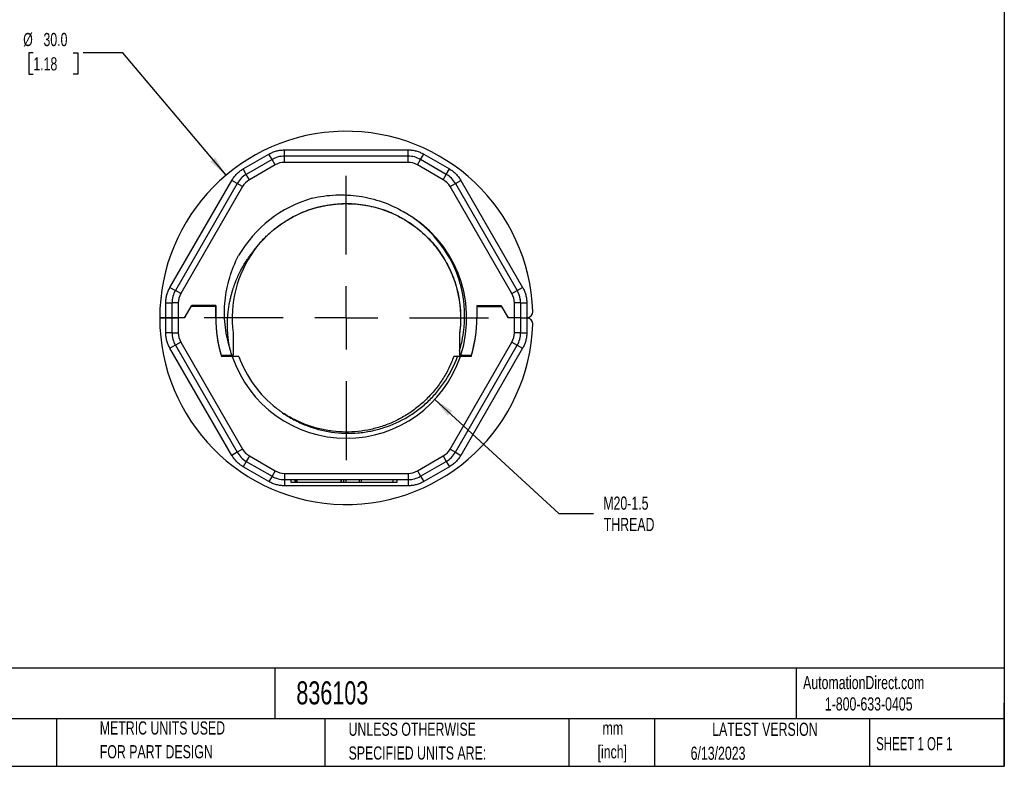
# Model space of a CAD drawing. Header units: millimetres. Extents: x 3 to 137, y 3 to 105.
# Tile 2 of 5: x 57 to 137, y 3 to 63. Entities that reach past the tile are written whole.
import ezdxf

# ---------------------------------------------------------------- set-up
doc = ezdxf.new("R2010")
doc.units = ezdxf.units.MM
doc.header["$LTSCALE"] = 0.5
doc.linetypes.add('CENTERX2', pattern=[20.32, 12.7, -2.54, 2.54, -2.54])
doc.layers.add('CENTER', color=40, linetype='CENTERX2')
doc.layers.add('DIMENSIONS', color=140, linetype='Continuous', lineweight=25)
doc.layers.add('TEXT', color=140, linetype='Continuous', lineweight=25)
doc.styles.add('SLDTEXTSTYLE0', font='TXT', dxfattribs={"width": 0.7})
doc.styles.add('SLDTEXTSTYLE1', font='TXT', dxfattribs={"width": 0.65})
doc.dimstyles.new('SLDDIMSTYLE2', dxfattribs={"dimtxt": 1.079004, "dimasz": 1.651, "dimexe": 0, "dimexo": 0.0625, "dimgap": 0.269751, "dimtad": 0, "dimtih": 1, "dimtoh": 1, "dimrnd": 1e-09, "dimzin": 4, "dimdsep": 46, "dimtxsty": 'SLDTEXTSTYLE0', "dimsah": 1, "dimcen": 0, "dimadec": 0, "dimazin": 1, "dimtfac": 1, "dimtofl": 0, "dimtmove": 0, "dimatfit": 3, "dimfxl": 0, "dimfrac": 2, "dimtolj": 1, "dimtzin": 12, "dimarcsym": 0})
doc.dimstyles.new('SLDDIMSTYLE3', dxfattribs={"dimtxt": 1.079004, "dimasz": 1.651, "dimexe": 0, "dimexo": 0.0625, "dimgap": 0.269751, "dimtad": 0, "dimtih": 1, "dimtoh": 1, "dimrnd": 1e-09, "dimzin": 12, "dimdsep": 46, "dimtxsty": 'SLDTEXTSTYLE0', "dimsah": 1, "dimcen": 0, "dimadec": 0, "dimazin": 3, "dimtfac": 1, "dimtofl": 0, "dimtmove": 0, "dimatfit": 3, "dimfxl": 0, "dimfrac": 2, "dimtolj": 1, "dimtzin": 12, "dimarcsym": 0})

# ---------------------------------------------------------------- blocks, each defined once
blk = doc.blocks.new('SW_NOTE_0')
at = {"layer": 'TEXT', "color": 0, "char_height": 1.0583, "attachment_point": 2, "style": 'SLDTEXTSTYLE0'}
for s, insert in [('mm', (1.422, 1.364)), ('[inch]', (1.38, -0.547))]:
    blk.add_mtext(s, dxfattribs=dict(at, insert=insert))
blk = doc.blocks.new('SW_NOTE_0_1')
at = {"layer": 'TEXT', "color": 0, "char_height": 1.05833, "attachment_point": 1, "style": 'SLDTEXTSTYLE0'}
for s, insert in [('UNLESS OTHERWISE', (0, 1.364)), ('SPECIFIED UNITS ARE:', (0, -0.547))]:
    blk.add_mtext(s, dxfattribs=dict(at, insert=insert))
blk = doc.blocks.new('SW_NOTE_0_5')
at = {"layer": 'TEXT', "color": 0, "char_height": 1.05833, "attachment_point": 1, "style": 'SLDTEXTSTYLE0'}
for s, insert in [('METRIC UNITS USED', (0, 1.364)), ('FOR PART DESIGN', (0, -0.547))]:
    blk.add_mtext(s, dxfattribs=dict(at, insert=insert))
blk = doc.blocks.new('_D_2')
at = {"layer": 'DIMENSIONS'}
for p, q in [((58.456, 60.524), (58.094, 60.524)), ((58.094, 60.524), (58.094, 58.809)), ((61.663, 60.524), (62.025, 60.524)), ((62.025, 60.524), (62.025, 58.809)), ((65.652, 60.524), (62.477, 60.524)), ((73.949, 50.691), (65.652, 60.524)), ((58.094, 58.809), (58.456, 58.809)), ((62.025, 58.809), (61.663, 58.809))]:
    blk.add_line(p, q, dxfattribs=at)
blk.add_solid([(73.949, 50.691), (73.078, 52.117), (72.69, 51.789)], dxfattribs=at)
at = {"layer": 'DIMENSIONS', "char_height": 1.0583, "attachment_point": 1, "style": 'SLDTEXTSTYLE0'}
for s, insert in [('%%c', (57.642, 62.13)), ('30.0', (59.271, 62.13)), ('1.18', (58.456, 60.174))]:
    blk.add_mtext(s, dxfattribs=dict(at, insert=insert))
blk = doc.blocks.new('_D_3')
at = {"layer": 'DIMENSIONS'}
for p, q in [((90.743, 32.67), (100.711, 23.495)), ((100.711, 23.495), (103.489, 23.495))]:
    blk.add_line(p, q, dxfattribs=at)
blk.add_solid([(90.743, 32.67), (91.786, 31.365), (92.13, 31.739)], dxfattribs=at)
at = {"layer": 'DIMENSIONS', "char_height": 1.0583, "attachment_point": 1, "style": 'SLDTEXTSTYLE0'}
for s, insert in [('M20-1.5', (104.282, 24.86)), ('THREAD', (104.322, 23.145))]:
    blk.add_mtext(s, dxfattribs=dict(at, insert=insert))
blk = doc.blocks.new('SW_CENTERMARKSYMBOL_0')
at = {"layer": 'CENTER', "color": 0}
for p, q in [((0, 5.08), (0, 12.22)), ((0, 0), (0, 2.54)), ((-5.08, 0), (-12.22, 0)), ((0, 0), (-2.54, 0)), ((0, 0), (0, -2.54)), ((0, 0), (2.54, 0)), ((5.08, 0), (12.22, 0)), ((0, -5.08), (0, -12.22))]:
    blk.add_line(p, q, dxfattribs=at)

msp = doc.modelspace()

# ---------------------------------------------------------------- linework, layer by layer
for p, q in [((75.33, 51.195), (77.402, 52.391)), ((77.652, 51.958), (77.402, 52.391)), ((78.652, 52.226), (78.652, 52.726)), ((78.652, 52.726), (88.591, 52.726)), ((88.591, 52.226), (88.591, 52.726)), ((89.591, 51.958), (89.841, 52.391)), ((89.841, 52.391), (91.913, 51.195)), ((77.652, 51.958), (75.58, 50.762)), ((77.902, 51.525), (75.83, 50.329)), ((77.902, 51.525), (77.652, 51.958)), ((78.652, 51.726), (78.652, 52.226)), ((88.591, 52.226), (78.652, 52.226)), ((88.591, 51.726), (78.652, 51.726)), ((88.591, 51.726), (88.591, 52.226)), ((89.341, 51.525), (89.591, 51.958)), ((91.413, 50.329), (89.341, 51.525)), ((91.663, 50.762), (89.591, 51.958)), ((75.58, 50.762), (75.33, 51.195)), ((75.83, 50.329), (75.58, 50.762)), ((91.413, 50.329), (91.663, 50.762)), ((91.663, 50.762), (91.913, 51.195)), ((69.445, 41.672), (74.415, 50.28)), ((74.848, 50.03), (69.878, 41.422)), ((74.848, 50.03), (74.415, 50.28)), ((75.281, 49.78), (74.848, 50.03)), ((91.962, 49.78), (92.395, 50.03)), ((92.395, 50.03), (92.828, 50.28)), ((92.395, 50.03), (97.365, 41.422)), ((92.828, 50.28), (97.798, 41.672)), ((75.281, 49.78), (70.311, 41.172)), ((96.931, 41.172), (91.962, 49.78)), ((81.981, 48.248), (82.555, 48.344)), ((76.082, 44.443), (76.374, 44.861)), ((69.445, 41.672), (69.878, 41.422)), ((70.311, 41.172), (69.878, 41.422)), ((96.931, 41.172), (97.365, 41.422)), ((97.365, 41.422), (97.798, 41.672)), ((69.11, 40.422), (69.61, 40.422)), ((69.11, 39.226), (69.11, 40.422)), ((69.61, 39.226), (69.61, 40.422)), ((70.11, 40.422), (69.61, 40.422)), ((70.11, 40.422), (70.11, 39.226)), ((97.132, 39.226), (97.132, 40.422)), ((97.632, 40.422), (97.132, 40.422)), ((97.61, 40.722), (97.632, 40.722)), ((97.632, 40.422), (97.632, 40.722)), ((97.632, 40.422), (97.632, 39.226)), ((97.632, 40.422), (98.132, 40.422)), ((98.132, 40.422), (98.132, 39.227)), ((70.61, 39.226), (71.188, 40.226)), ((71.13, 40.126), (70.61, 39.226)), ((73.121, 40.126), (71.13, 40.126)), ((73.121, 40.226), (71.188, 40.226)), ((73.121, 40.226), (73.121, 39.226)), ((73.121, 39.226), (73.121, 40.126)), ((94.121, 40.226), (96.055, 40.226)), ((94.121, 40.226), (94.121, 39.226)), ((94.121, 40.126), (94.121, 39.226)), ((94.121, 40.126), (96.113, 40.126)), ((96.055, 40.226), (96.632, 39.226)), ((96.632, 39.226), (96.113, 40.126)), ((69.11, 39.226), (68.621, 39.226)), ((68.621, 39.226), (69.11, 39.226)), ((69.11, 38.03), (69.11, 39.226)), ((69.61, 39.226), (69.11, 39.226)), ((69.61, 38.03), (69.61, 39.226)), ((70.11, 39.226), (69.61, 39.226)), ((69.61, 39.226), (70.11, 39.226)), ((70.11, 39.226), (70.11, 38.03)), ((70.61, 39.226), (70.11, 39.226)), ((97.132, 39.226), (96.632, 39.226)), ((97.132, 38.03), (97.132, 39.226)), ((97.632, 39.226), (97.132, 39.226)), ((97.632, 39.226), (97.632, 38.03)), ((97.632, 39.226), (98.113, 39.226)), ((97.632, 39.226), (98.113, 39.226)), ((98.132, 39.226), (98.132, 38.03)), ((69.61, 38.03), (69.11, 38.03)), ((69.61, 38.03), (70.11, 38.03)), ((97.632, 38.03), (97.132, 38.03)), ((97.632, 38.03), (98.132, 38.03)), ((70.311, 37.28), (69.878, 37.03)), ((70.311, 37.28), (75.281, 28.672)), ((91.962, 28.672), (96.931, 37.28)), ((96.931, 37.28), (97.365, 37.03)), ((69.878, 37.03), (69.445, 36.78)), ((74.415, 28.172), (69.445, 36.78)), ((69.878, 37.03), (74.848, 28.422)), ((92.395, 28.422), (97.365, 37.03)), ((97.798, 36.78), (92.828, 28.172)), ((97.365, 37.03), (97.798, 36.78)), ((73.559, 36.226), (74.418, 36.226)), ((74.451, 36.126), (73.589, 36.126)), ((74.521, 36.226), (74.418, 36.226)), ((92.547, 36.126), (92.267, 36.126)), ((93.653, 36.126), (92.792, 36.126)), ((92.825, 36.226), (93.684, 36.226)), ((75.281, 28.672), (74.848, 28.422)), ((91.962, 28.672), (92.395, 28.422)), ((74.848, 28.422), (74.415, 28.172)), ((75.83, 28.123), (75.58, 27.69)), ((75.83, 28.123), (77.902, 26.927)), ((89.341, 26.927), (91.413, 28.123)), ((91.413, 28.123), (91.663, 27.69)), ((92.395, 28.422), (92.828, 28.172)), ((75.58, 27.69), (75.33, 27.257)), ((77.402, 26.061), (75.33, 27.257)), ((75.58, 27.69), (77.652, 26.494)), ((77.902, 26.927), (77.652, 26.494)), ((89.341, 26.927), (89.591, 26.494)), ((89.591, 26.494), (91.663, 27.69)), ((91.913, 27.257), (89.841, 26.061)), ((91.663, 27.69), (91.913, 27.257)), ((77.652, 26.494), (77.402, 26.061)), ((78.652, 26.726), (88.591, 26.726)), ((78.652, 26.726), (78.652, 26.226)), ((78.652, 26.226), (88.591, 26.226)), ((78.652, 26.226), (78.652, 25.726)), ((79.152, 26.226), (79.152, 26.026)), ((79.48, 26.226), (79.48, 26.026)), ((79.606, 26.026), (79.606, 26.226)), ((79.646, 26.226), (79.646, 26.026)), ((83.179, 26.226), (83.179, 26.026)), ((83.213, 26.226), (83.213, 26.026)), ((83.432, 26.026), (83.432, 26.226)), ((83.585, 26.226), (83.585, 26.026)), ((84.666, 26.226), (84.666, 26.026)), ((84.807, 26.226), (84.807, 26.026)), ((87.35, 26.226), (87.35, 26.026)), ((87.703, 26.026), (87.703, 26.226)), ((88.591, 26.726), (88.591, 26.226)), ((88.591, 26.226), (88.591, 25.726)), ((89.591, 26.494), (89.841, 26.061)), ((88.591, 25.726), (78.652, 25.726)), ((79.152, 26.026), (79.48, 26.026)), ((79.48, 26.026), (79.606, 26.026)), ((79.646, 26.026), (83.179, 26.026)), ((83.179, 26.026), (83.213, 26.026)), ((83.213, 26.026), (83.432, 26.026)), ((83.432, 26.026), (83.585, 26.026)), ((83.585, 26.026), (84.666, 26.026)), ((84.666, 26.026), (84.807, 26.026)), ((84.807, 26.026), (87.35, 26.026)), ((87.35, 26.026), (87.703, 26.026))]:
    msp.add_line(p, q)
at = {"flags": 128}
msp.add_lwpolyline([(69.11, 39.226), (69.208, 39.226), (69.302, 39.226), (69.388, 39.226), (69.464, 39.226), (69.526, 39.226), (69.572, 39.226), (69.601, 39.226), (69.61, 39.226)], dxfattribs=at)
for centre, radius, start, end in [((83.621, 39.226), 15, 1.97611, 180), ((78.652, 50.226), 2, 90.00001, 120.00001), ((78.652, 50.226), 1.5, 90, 120.00001), ((88.591, 50.226), 2, 60.00001, 90), ((88.591, 50.226), 1.5, 60.00001, 90), ((76.58, 49.03), 2, 120.00001, 150.00001), ((90.663, 49.03), 2, 30.00001, 60.00001), ((76.58, 49.03), 1.5, 120.00001, 150.00001), ((90.663, 49.03), 1.5, 30.00001, 60.00001), ((83.621, 39.226), 10, 105.92607, 150), ((83.621, 39.226), 9.68, 341.94575, 61.58557), ((83.621, 39.226), 9.18, 143.70922, 187.56967), ((71.61, 40.422), 2, 150.00001, 180.00001), ((71.61, 40.422), 1.5, 150.00001, 180), ((95.632, 40.422), 1.5, 0.00001, 30.00001), ((95.632, 40.422), 2, 8.62694, 30.00001), ((95.632, 40.422), 2, 0, 8.62694), ((98.113, 39.726), 0.5, 272.2615, 1.97611), ((83.621, 39.226), 15, 180, 358.02389), ((83.621, 39.226), 10.5, 180, 197.17182), ((83.621, 39.226), 10.5, 180, 196.60155), ((83.621, 39.226), 10.5, 342.82818, 0), ((83.621, 39.226), 10.5, 343.39845, 0), ((98.113, 38.726), 0.5, 358.02389, 87.73849), ((71.61, 38.03), 2, 180, 210), ((71.61, 38.03), 1.5, 180, 210), ((95.632, 38.03), 1.5, 330, 360), ((95.632, 38.03), 2, 330, 360), ((83.621, 39.226), 9.68, 198.67792, 341.32208), ((83.621, 39.226), 9.18, 199.73624, 232.21685), ((76.58, 29.422), 1.5, 210, 240), ((90.663, 29.422), 1.5, 300, 330), ((76.58, 29.422), 2, 210, 240), ((90.663, 29.422), 2, 300, 330), ((78.652, 28.226), 1.5, 240, 270), ((88.591, 28.226), 1.5, 270, 300), ((78.652, 28.226), 2, 240, 270), ((88.591, 28.226), 2, 270, 300)]:
    msp.add_arc(centre, radius, start, end)
for points, knots in [([(77.402, 52.391), (77.45, 52.418), (77.545, 52.47), (77.694, 52.537), (77.847, 52.595), (78.056, 52.658), (78.324, 52.714), (78.543, 52.722), (78.652, 52.726)], [0, 0, 0, 0, 0.125224, 0.249962, 0.374752, 0.500132, 0.749962, 1, 1, 1, 1]), ([(88.591, 52.726), (88.646, 52.725), (88.755, 52.723), (88.917, 52.707), (89.079, 52.68), (89.291, 52.63), (89.551, 52.544), (89.744, 52.442), (89.841, 52.391)], [0, 0, 0, 0, 0.125224, 0.249962, 0.374752, 0.500132, 0.749962, 1, 1, 1, 1]), ([(74.415, 50.28), (74.443, 50.327), (74.499, 50.42), (74.595, 50.553), (74.699, 50.68), (74.848, 50.839), (75.053, 51.021), (75.237, 51.137), (75.33, 51.195)], [0, 0, 0, 0, 0.1252242, 0.2499622, 0.3747523, 0.5001321, 0.7499622, 1, 1, 1, 1]), ([(91.913, 51.195), (91.96, 51.167), (92.053, 51.111), (92.186, 51.015), (92.312, 50.911), (92.471, 50.762), (92.654, 50.557), (92.77, 50.373), (92.828, 50.28)], [0, 0, 0, 0, 0.125224, 0.249962, 0.374752, 0.500132, 0.749962, 1, 1, 1, 1]), ([(80.877, 48.842), (81.188, 48.917), (81.502, 48.977), (82.135, 49.065), (82.454, 49.093), (83.404, 49.133), (84.034, 49.099), (85.286, 48.915), (85.912, 48.761), (87.106, 48.34), (87.68, 48.072), (88.229, 47.743)], [0, 0, 0, 0, 0.125, 0.125, 0.25, 0.25, 0.5, 0.5, 0.75, 0.75, 1, 1, 1, 1]), ([(76.126, 44.545), (76.18, 44.621), (76.292, 44.775), (76.473, 45.006), (76.671, 45.242), (76.888, 45.484), (77.124, 45.728), (77.381, 45.974), (77.659, 46.22), (77.959, 46.465), (78.6, 46.944), (79.598, 47.534), (81.502, 48.27), (84.047, 48.579), (86.216, 48.109), (87.62, 47.513), (88.524, 47.037), (89.626, 46.238), (90.705, 45.147), (91.578, 43.908), (92.256, 42.495), (92.574, 41.392), (92.71, 40.611), (92.765, 40.191), (92.803, 39.711), (92.816, 39.171), (92.796, 38.574), (92.747, 38.16), (92.721, 37.943)], [0, 0, 0, 0, 0.011362, 0.023358, 0.035989, 0.049257, 0.063163, 0.077709, 0.092896, 0.108726, 0.125199, 0.191014, 0.250249, 0.374897, 0.499525, 0.517018, 0.562117, 0.624689, 0.683161, 0.749727, 0.809694, 0.874781, 0.889739, 0.907062, 0.926752, 0.948807, 0.973224, 1, 1, 1, 1]), ([(76.222, 44.66), (76.824, 45.48), (77.564, 46.199), (78.819, 47.066), (79.261, 47.321), (80.182, 47.753), (80.662, 47.931), (81.636, 48.203), (82.128, 48.298), (82.877, 48.379), (83.128, 48.396), (83.633, 48.41), (83.888, 48.406), (84.646, 48.363), (85.143, 48.293), (85.877, 48.128), (86.12, 48.063), (86.601, 47.913), (86.841, 47.827), (87.545, 47.541), (87.993, 47.314), (88.635, 46.92), (88.843, 46.781), (89.25, 46.483), (89.449, 46.324), (90.023, 45.825), (90.374, 45.465), (91.014, 44.692), (91.303, 44.278), (92.068, 42.961), (92.424, 42.023), (92.823, 40.028), (92.855, 39.025), (92.721, 38.017)], [0, 0, 0, 0, 0.125, 0.125, 0.1875, 0.1875, 0.25, 0.25, 0.3125, 0.3125, 0.34375, 0.34375, 0.375, 0.375, 0.4375, 0.4375, 0.46875, 0.46875, 0.5, 0.5, 0.5625, 0.5625, 0.59375, 0.59375, 0.625, 0.625, 0.6875, 0.6875, 0.75, 0.75, 0.875, 0.875, 1, 1, 1, 1]), ([(92.721, 36.588), (92.745, 36.667), (92.823, 36.93), (92.959, 37.493), (93.105, 38.396), (93.165, 39.647), (93.011, 41.231), (92.4, 43.367), (91.282, 45.173), (90.108, 46.378), (89.434, 46.948), (88.979, 47.277), (88.643, 47.496), (88.484, 47.594), (88.368, 47.663), (88.307, 47.698), (88.26, 47.725), (88.236, 47.737), (88.228, 47.741)], [0, 0, 0, 0, 0.018929, 0.063525, 0.133868, 0.230079, 0.352221, 0.500278, 0.740501, 0.833085, 0.888679, 0.944295, 0.962854, 0.981414, 0.987606, 0.993799, 0.997929, 1, 1, 1, 1]), ([(74.243, 36.829), (74.223, 36.936), (74.184, 37.147), (74.14, 37.46), (74.106, 37.764), (74.083, 38.058), (74.069, 38.343), (74.064, 38.618), (74.066, 38.882), (74.075, 39.136), (74.09, 39.38), (74.111, 39.613), (74.136, 39.836), (74.165, 40.048), (74.198, 40.249), (74.232, 40.44), (74.269, 40.621), (74.307, 40.791), (74.345, 40.951), (74.384, 41.101), (74.423, 41.24), (74.461, 41.37), (74.498, 41.49), (74.533, 41.6), (74.567, 41.701), (74.598, 41.792), (74.627, 41.873), (74.654, 41.946), (74.678, 42.009), (74.698, 42.063), (74.716, 42.108), (74.73, 42.143), (74.741, 42.17), (74.748, 42.188), (74.868, 42.486), (75.124, 43.04), (75.482, 43.652), (75.759, 44.063), (75.897, 44.254), (75.999, 44.388), (76.055, 44.46), (76.096, 44.513), (76.119, 44.538), (76.126, 44.545)], [0, 0, 0, 0, 0.039851, 0.078419, 0.115712, 0.151736, 0.186496, 0.219999, 0.252252, 0.283261, 0.313033, 0.341574, 0.36889, 0.394987, 0.41987, 0.443542, 0.466009, 0.487273, 0.507337, 0.526206, 0.543881, 0.560366, 0.575663, 0.589775, 0.602703, 0.614451, 0.62502, 0.634412, 0.642629, 0.649672, 0.655542, 0.660241, 0.663769, 0.666127, 0.667316, 0.781471, 0.888997, 0.92602, 0.962958, 0.975304, 0.987641, 0.996099, 1, 1, 1, 1]), ([(76.127, 44.545), (76.134, 44.553), (76.14, 44.562), (76.147, 44.57), (76.159, 44.585), (76.172, 44.6), (76.184, 44.615), (76.197, 44.63), (76.209, 44.645), (76.222, 44.66)], [0, 0, 0, 0, 0.0000320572, 0.0000320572, 0.0000320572, 0.0000907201, 0.0000907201, 0.0000907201, 0.0001493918, 0.0001493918, 0.0001493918, 0.0001493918]), ([(74.243, 36.829), (74.058, 37.441), (73.935, 38.065), (73.811, 39.336), (73.813, 39.97), (73.907, 40.911), (73.953, 41.223), (74.077, 41.846), (74.154, 42.157), (74.427, 43.071), (74.665, 43.66), (74.96, 44.227)], [0, 0, 0, 0, 0.25, 0.25, 0.5, 0.5, 0.625, 0.625, 0.75, 0.75, 1, 1, 1, 1]), ([(69.11, 40.422), (69.111, 40.477), (69.113, 40.586), (69.13, 40.749), (69.156, 40.91), (69.206, 41.123), (69.292, 41.383), (69.394, 41.576), (69.445, 41.672)], [0, 0, 0, 0, 0.125224, 0.249962, 0.374752, 0.500132, 0.749962, 1, 1, 1, 1]), ([(97.798, 41.672), (97.824, 41.625), (97.877, 41.529), (97.944, 41.38), (98.002, 41.227), (98.064, 41.018), (98.12, 40.75), (98.128, 40.532), (98.132, 40.422)], [0, 0, 0, 0, 0.125224, 0.249962, 0.374752, 0.500132, 0.749962, 1, 1, 1, 1]), ([(69.445, 36.78), (69.419, 36.828), (69.366, 36.923), (69.299, 37.073), (69.241, 37.226), (69.178, 37.435), (69.122, 37.703), (69.114, 37.921), (69.11, 38.03)], [0, 0, 0, 0, 0.125224, 0.249962, 0.374752, 0.500132, 0.749962, 1, 1, 1, 1]), ([(98.132, 38.03), (98.131, 37.975), (98.129, 37.866), (98.113, 37.704), (98.086, 37.542), (98.036, 37.33), (97.951, 37.07), (97.849, 36.877), (97.798, 36.78)], [0, 0, 0, 0, 0.125224, 0.249962, 0.374752, 0.500132, 0.749962, 1, 1, 1, 1]), ([(92.721, 37.943), (92.721, 37.659), (92.721, 37.245), (92.721, 36.835), (92.721, 36.706)], [0, 0, 0, 0, 0.686596, 1, 1, 1, 1]), ([(78.494, 31.598), (78.788, 31.393), (79.092, 31.207), (79.72, 30.87), (80.045, 30.719), (81.044, 30.327), (81.728, 30.147), (82.781, 29.995), (83.138, 29.963), (83.852, 29.942), (84.206, 29.952), (84.911, 30.011), (85.261, 30.06), (85.957, 30.199), (86.305, 30.289), (87.323, 30.618), (87.966, 30.911), (88.878, 31.46), (89.175, 31.663), (89.74, 32.098), (90.008, 32.33), (90.516, 32.822), (90.756, 33.082), (91.207, 33.63), (91.42, 33.92), (92.003, 34.817), (92.321, 35.453), (92.566, 36.126)], [0, 0, 0, 0, 0.0625, 0.0625, 0.125, 0.125, 0.25, 0.25, 0.3125, 0.3125, 0.375, 0.375, 0.4375, 0.4375, 0.5, 0.5, 0.625, 0.625, 0.6875, 0.6875, 0.75, 0.75, 0.8125, 0.8125, 0.875, 0.875, 1, 1, 1, 1]), ([(92.263, 36.128), (92.137, 35.811), (91.887, 35.177), (91.379, 34.283), (90.777, 33.446), (90.083, 32.68), (89.308, 31.994), (88.46, 31.403), (87.551, 30.909), (86.593, 30.519), (85.596, 30.242), (84.575, 30.077), (83.542, 30.027), (82.51, 30.095), (81.493, 30.278), (80.5, 30.57), (79.554, 30.984), (78.905, 31.323), (78.595, 31.55), (78.564, 31.573)], [0, 0, 0, 0, 0.061516, 0.123032, 0.185098, 0.247363, 0.309429, 0.371497, 0.433762, 0.49583, 0.557891, 0.620151, 0.682212, 0.744269, 0.806524, 0.868581, 0.930652, 0.992921, 1, 1, 1, 1]), ([(77.997, 31.971), (78.004, 31.965), (78.011, 31.96), (78.019, 31.954), (78.047, 31.931), (78.076, 31.908), (78.105, 31.886), (78.134, 31.863), (78.163, 31.841), (78.193, 31.819), (78.207, 31.807), (78.222, 31.796), (78.237, 31.785), (78.266, 31.763), (78.296, 31.741), (78.325, 31.72), (78.353, 31.699), (78.381, 31.679), (78.409, 31.659), (78.438, 31.639), (78.466, 31.619), (78.494, 31.599)], [0, 0, 0, 0, 0.000027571, 0.000027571, 0.000027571, 0.0001378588, 0.0001378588, 0.0001378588, 0.0002481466, 0.0002481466, 0.0002481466, 0.000303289, 0.000303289, 0.000303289, 0.0004135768, 0.0004135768, 0.0004135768, 0.0005172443, 0.0005172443, 0.0005172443, 0.0006209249, 0.0006209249, 0.0006209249, 0.0006209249]), ([(75.33, 27.257), (75.283, 27.286), (75.19, 27.342), (75.057, 27.438), (74.93, 27.541), (74.771, 27.691), (74.589, 27.895), (74.473, 28.08), (74.415, 28.172)], [0, 0, 0, 0, 0.125224, 0.249962, 0.374752, 0.500132, 0.749962, 1, 1, 1, 1]), ([(92.828, 28.172), (92.8, 28.126), (92.743, 28.032), (92.648, 27.9), (92.544, 27.773), (92.395, 27.614), (92.19, 27.432), (92.005, 27.315), (91.913, 27.257)], [0, 0, 0, 0, 0.1252242, 0.2499622, 0.3747523, 0.5001321, 0.7499622, 1, 1, 1, 1]), ([(78.652, 25.726), (78.597, 25.727), (78.488, 25.729), (78.325, 25.746), (78.164, 25.772), (77.951, 25.822), (77.691, 25.908), (77.498, 26.01), (77.402, 26.061)], [0, 0, 0, 0, 0.125224, 0.249962, 0.374752, 0.500132, 0.749962, 1, 1, 1, 1]), ([(89.841, 26.061), (89.793, 26.035), (89.698, 25.982), (89.548, 25.915), (89.395, 25.857), (89.187, 25.794), (88.918, 25.738), (88.7, 25.73), (88.591, 25.726)], [0, 0, 0, 0, 0.125224, 0.249962, 0.374752, 0.500132, 0.749962, 1, 1, 1, 1])]:
    msp.add_open_spline(points, degree=3, knots=knots)
for points in [[(98.132, 39.227), (98.126, 39.226), (98.119, 39.226), (98.113, 39.226)], [(98.113, 39.226), (98.119, 39.226), (98.126, 39.226), (98.132, 39.226)], [(74.521, 38.017), (74.521, 37.408), (74.521, 36.812), (74.521, 36.226)], [(92.721, 38.017), (92.721, 37.992), (92.721, 37.968), (92.721, 37.943)], [(74.418, 36.226), (74.386, 36.326), (74.323, 36.525), (74.27, 36.728), (74.243, 36.829)], [(92.721, 36.588), (92.721, 36.528), (92.721, 36.407), (92.721, 36.286), (92.721, 36.226)], [(74.981, 36.126), (74.804, 36.126), (74.627, 36.126), (74.451, 36.126)], [(92.792, 36.126), (92.716, 36.126), (92.641, 36.126), (92.566, 36.126)], [(92.721, 36.226), (92.756, 36.226), (92.79, 36.226), (92.825, 36.226)]]:
    msp.add_open_spline(points, degree=3)
at = {"layer": 'TEXT'}
for p, q in [((136.525, 104.775), (136.525, 3.175)), ((136.525, 11.063), (3.175, 11.063)), ((77.879, 11.063), (77.879, 6.985)), ((119.788, 11.063), (119.788, 6.985)), ((136.525, 3.175), (136.525, 8.255)), ((136.525, 6.985), (3.175, 6.985)), ((60.323, 6.985), (60.323, 3.175)), ((81.89, 6.985), (81.89, 3.175)), ((101.512, 6.985), (101.512, 3.175)), ((108.406, 6.985), (108.406, 3.175)), ((125.674, 6.985), (125.674, 3.175)), ((3.175, 3.175), (136.525, 3.175))]:
    msp.add_line(p, q, dxfattribs=at)

# ---------------------------------------------------------------- block references
at = {"layer": 'CENTER'}
msp.add_blockref('SW_CENTERMARKSYMBOL_0', (83.621, 39.226), dxfattribs=at)
at = {"layer": 'TEXT'}
for name, p in [('SW_NOTE_0_5', (63.802, 5.423)), ('SW_NOTE_0_1', (83.804, 5.321)), ('SW_NOTE_0', (103.627, 5.415))]:
    msp.add_blockref(name, p, dxfattribs=at)

# ---------------------------------------------------------------- texts
for s, insert, char_height, attachment_point, style in [('AutomationDirect.com', (120.347, 10.438), 1.05833, 1, 'SLDTEXTSTYLE0'), ('836103', (79.604, 10.006), 1.8521, 1, 'SLDTEXTSTYLE0'), ('1-800-633-0405', (122.096, 8.719), 1.05833, 1, 'SLDTEXTSTYLE0'), ('LATEST VERSION', (117.276, 6.682), 1.05833, 2, 'SLDTEXTSTYLE0'), ('SHEET 1 OF 1', (126.221, 5.526), 1.05833, 1, 'SLDTEXTSTYLE1'), ('6/13/2023', (111.306, 4.755), 1.0583, 1, 'SLDTEXTSTYLE0')]:
    msp.add_mtext(s, dxfattribs=dict(at, insert=insert, char_height=char_height, attachment_point=attachment_point, style=style))

# ---------------------------------------------------------------- dimensions: what is measured, and where the dimension line sits
at = {"layer": 'DIMENSIONS'}
dim = msp.add_diameter_dim_2p(p1=(93.294, 27.762), p2=(73.949, 50.691), dimstyle='SLDDIMSTYLE2', dxfattribs=at)
dim.commit()
dim.dimension.update_dxf_attribs({"geometry": '_D_2', "text_midpoint": (60.059, 60.524), "dimtype": 163})
dim = msp.add_radius_dim(center=(83.621, 39.226), mpoint=(90.743, 32.67), text='M20-1.5\\PTHREAD', dimstyle='SLDDIMSTYLE3', dxfattribs=at)
dim.commit()
dim.dimension.update_dxf_attribs({"geometry": '_D_3', "text_midpoint": (107.25, 23.495), "dimtype": 164})

doc.saveas('drawing.dxf')
